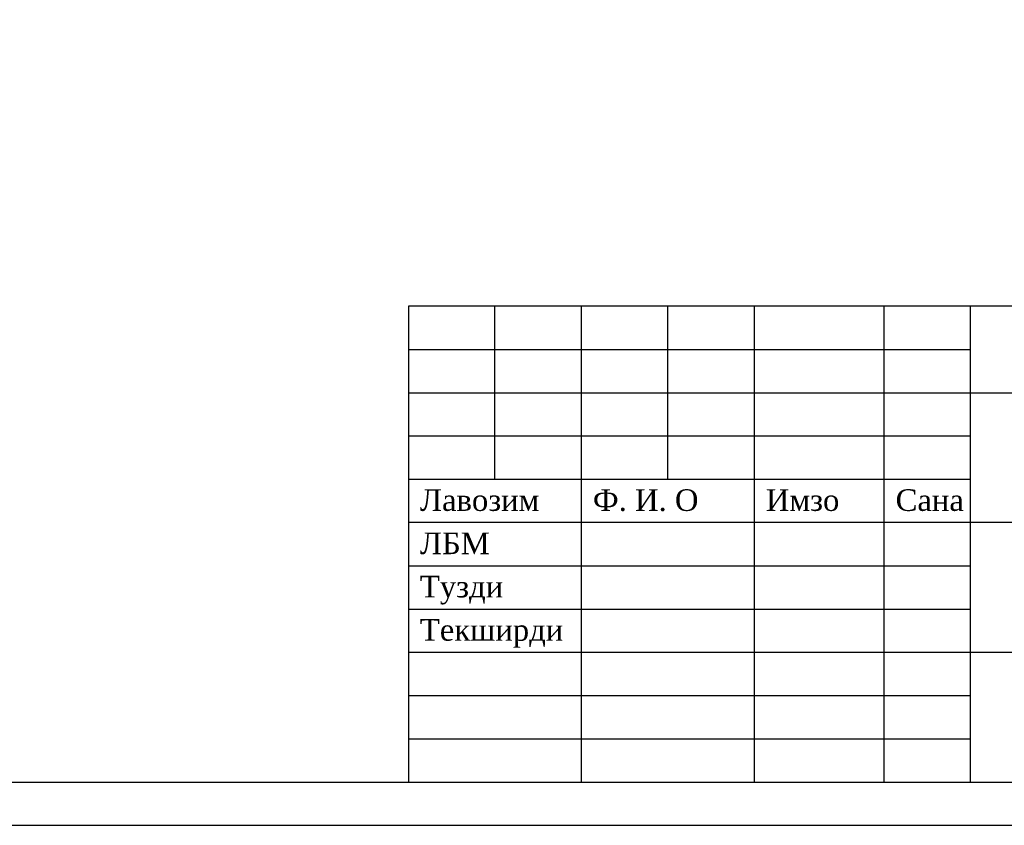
# Model space of a CAD drawing. Extents: x 340134 to 340674, y 4132137 to 4132521.
# Tile 8 of 14: x 340439 to 340553, y 4132224 to 4132317. Entities that reach past the tile are written whole.
import ezdxf

# ---------------------------------------------------------------- set-up
doc = ezdxf.new("R2010")
doc.units = 0
doc.header["$LTSCALE"] = 0.5
doc.header["$MEASUREMENT"] = 0
doc.linetypes.add('CONTI', pattern=[0])
doc.layers.add('RAMKA', color=250, linetype='CONTI')
doc.styles.add('tiyms', font='times.ttf')

msp = doc.modelspace()

# ---------------------------------------------------------------- linework, layer by layer
at = {"linetype": 'Continuous'}
msp.add_lwpolyline([(340134.29879, 4132520.50726), (340134.29879, 4132223.50726), (340674.29879, 4132223.50726), (340674.29879, 4132520.50726), (340134.29879, 4132520.50726)], dxfattribs=at)
msp.add_lwpolyline([(340154.29879, 4132515.50726), (340154.29879, 4132228.50726), (340669.29879, 4132228.50726), (340669.29879, 4132515.50726)], close=True, dxfattribs=at)
msp.add_lwpolyline([(340484.29879, 4132228.50726), (340669.29879, 4132228.50726), (340669.29879, 4132283.50726), (340484.29879, 4132283.50726)], close=True)
at = {"linetype": 'ByBlock'}
msp.add_lwpolyline([(340549.29879, 4132273.50726), (340669.29879, 4132273.50726)], dxfattribs=at)
at = {"layer": 'RAMKA'}
for p, q in [((340494.29879, 4132263.50726), (340494.29879, 4132283.50726)), ((340504.29879, 4132228.50726), (340504.29879, 4132283.50726)), ((340514.29879, 4132263.50726), (340514.29879, 4132283.50726)), ((340524.29879, 4132228.50726), (340524.29879, 4132283.50726)), ((340539.29879, 4132228.50726), (340539.29879, 4132283.50726)), ((340549.29879, 4132228.50726), (340549.29879, 4132283.50726)), ((340484.29879, 4132278.50726), (340549.29879, 4132278.50726)), ((340484.29879, 4132273.50726), (340549.29879, 4132273.50726)), ((340484.29879, 4132268.50726), (340549.29879, 4132268.50726)), ((340484.29879, 4132263.50726), (340549.29879, 4132263.50726)), ((340669.29879, 4132258.50726), (340484.29503, 4132258.50726)), ((340669.29879, 4132258.50726), (340549.29879, 4132258.50726)), ((340484.29879, 4132253.50726), (340549.29879, 4132253.50726)), ((340484.29879, 4132248.50726), (340549.29879, 4132248.50726)), ((340484.29879, 4132243.50726), (340669.29879, 4132243.50726)), ((340484.29879, 4132238.50726), (340549.29879, 4132238.50726)), ((340484.29879, 4132233.50726), (340549.29879, 4132233.50726))]:
    msp.add_line(p, q, dxfattribs=at)

# ---------------------------------------------------------------- texts
at = {"layer": 'RAMKA', "char_height": 2.5, "width": 20, "attachment_point": 1, "style": 'tiyms'}
for s, insert in [('{\\fTimes New Roman|b0|i0|c204|p18;Лавозим}', (340485.62642, 4132262.34647)), ('{\\fTimes New Roman|b0|i0|c204|p18;Лавозим}', (340485.62642, 4132262.34647)), ('{\\fTimes New Roman|b0|i0|c204|p18;Ф. И. О}', (340505.62642, 4132262.34647)), ('{\\fTimes New Roman|b0|i0|c204|p18;Ф. И. О}', (340505.62642, 4132262.34647)), ('{\\fTimes New Roman|b0|i0|c204|p18;Имзо}', (340525.62642, 4132262.34647)), ('{\\fTimes New Roman|b0|i0|c204|p18;Имзо}', (340525.62642, 4132262.34647)), ('{\\fTimes New Roman|b0|i0|c204|p18;Сана}', (340540.62642, 4132262.34647)), ('{\\fTimes New Roman|b0|i0|c204|p18;Сана}', (340540.62642, 4132262.34647)), ('{\\fTimes New Roman|b0|i0|c204|p18;ЛБМ}', (340485.62642, 4132257.34647)), ('Тузди', (340485.62642, 4132252.34647)), ('{\\fTimes New Roman|b0|i0|c204|p18;Текширди}', (340485.62642, 4132247.34647))]:
    msp.add_mtext(s, dxfattribs=dict(at, insert=insert))

doc.saveas('drawing.dxf')
